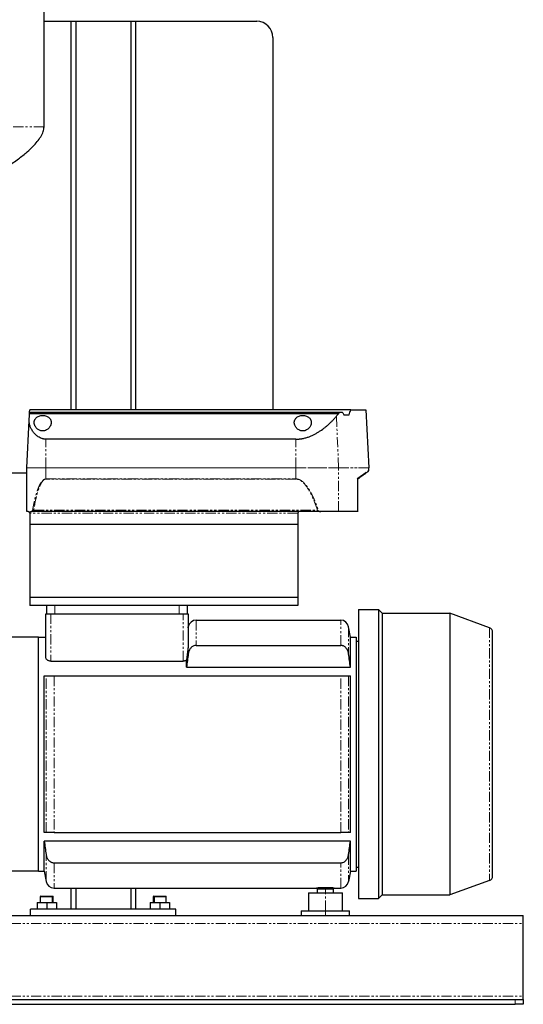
# Model space of a CAD drawing. Header units: millimetres. Extents: x 19 to 1427, y 19 to 935.
# Tile 2 of 4: x 507 to 819, y 19 to 629. Entities that reach past the tile are written whole.
import ezdxf

# ---------------------------------------------------------------- set-up
doc = ezdxf.new("R2010")
doc.units = ezdxf.units.MM
doc.linetypes.add('PHANTOM', pattern=[12.7, 6.35, -1.27, 1.27, -1.27, 1.27, -1.27])

msp = doc.modelspace()

# ---------------------------------------------------------------- linework, layer by layer
at = {"color": 7, "linetype": 'Continuous', "lineweight": 25}
for p, q in [((522.55, 562.44), (522.55, 864.43)), ((522.55, 627.79), (539.2, 627.79)), ((539.2, 627.79), (539.2, 387.09)), ((539.2, 627.79), (542.2, 627.79)), ((542.2, 627.79), (542.2, 387.09)), ((542.2, 627.79), (576.2, 627.79)), ((576.2, 627.79), (576.2, 387.09)), ((576.2, 627.79), (579.2, 627.79)), ((579.2, 627.79), (579.2, 387.09)), ((579.2, 627.79), (654.2, 627.79)), ((664.2, 617.79), (664.2, 387.09)), ((513.59, 384.86), (513.62, 385.55)), ((513.59, 384.86), (704.96, 384.86)), ((513.62, 385.55), (513.7, 387.09)), ((513.62, 385.55), (705.7, 385.55)), ((712.48, 387.09), (513.7, 387.09)), ((705.7, 385.55), (707.19, 385.55)), ((712.48, 387.09), (721.7, 387.09)), ((721.7, 387.09), (723.58, 351.22)), ((511.82, 351.22), (513.36, 380.57)), ((708.12, 384.09), (711.37, 384.09)), ((678.45, 368.9), (523.7, 368.9)), ((511.83, 347.79), (464.2, 347.79)), ((511.87, 324.09), (511.82, 351.16)), ((723.58, 349.61), (723.59, 351.16)), ((716.73, 344.42), (716.66, 344.72)), ((716.69, 323.97), (716.73, 344.42)), ((512.7, 324.09), (511.87, 324.09)), ((513.81, 324.09), (513.7, 324.09)), ((513.7, 324.09), (513.7, 316.09)), ((514.81, 324.09), (514.55, 324.09)), ((693.94, 324.09), (514.81, 324.09)), ((704.87, 324.09), (693.94, 324.09)), ((716.63, 324.09), (704.87, 324.09)), ((679.7, 323.09), (679.7, 316.09)), ((679.7, 316.09), (513.7, 316.09)), ((513.7, 316.09), (513.7, 270.79)), ((679.7, 316.09), (679.7, 270.79)), ((679.7, 270.79), (513.7, 270.79)), ((513.7, 270.79), (513.7, 265.79)), ((679.7, 270.79), (679.7, 265.79)), ((679.7, 265.79), (513.7, 265.79)), ((524.2, 260.79), (524.2, 265.79)), ((611.2, 265.79), (611.2, 260.79)), ((717.2, 263.34), (717.2, 84.24)), ((717.2, 263.34), (729.5, 263.34)), ((729.5, 263.34), (729.5, 84.24)), ((731.8, 261.04), (729.5, 263.34)), ((523.7, 233.59), (523.7, 260.79)), ((523.7, 260.79), (526.7, 260.79)), ((526.7, 260.79), (608.7, 260.79)), ((608.7, 260.79), (611.7, 260.79)), ((611.7, 260.79), (611.7, 240.35)), ((616.75, 256.79), (706.16, 256.79)), ((731.8, 261.04), (731.8, 86.54)), ((731.8, 261.04), (773.64, 261.04)), ((773.64, 261.04), (773.64, 86.54)), ((798.23, 252.09), (773.64, 261.04)), ((611.7, 251.96), (611.83, 252.66)), ((712.2, 246.29), (711.08, 252.66)), ((519.2, 246.29), (470.65, 246.29)), ((519.2, 101.29), (519.2, 246.29)), ((519.2, 246.29), (523.7, 246.29)), ((712.2, 227.68), (712.2, 246.29)), ((712.2, 246.29), (715.7, 246.29)), ((715.7, 246.29), (715.7, 101.29)), ((800.2, 98.31), (800.2, 249.27)), ((616.75, 241.15), (706.16, 241.15)), ((715.7, 243.79), (717.2, 243.79)), ((610.7, 227.68), (610.7, 231.99)), ((526.7, 231.41), (608.7, 231.41)), ((610.7, 227.68), (712.2, 227.68)), ((522.7, 125.29), (522.7, 222.29)), ((528.75, 222.29), (706.16, 222.29)), ((712.2, 125.29), (712.2, 222.29)), ((528.75, 125.29), (706.16, 125.29)), ((712.2, 119.9), (522.7, 119.9)), ((522.7, 101.29), (522.7, 119.9)), ((712.2, 101.29), (712.2, 119.9)), ((528.75, 106.44), (706.16, 106.44)), ((715.7, 103.79), (717.2, 103.79)), ((519.2, 101.29), (473.65, 101.29)), ((519.2, 101.29), (522.7, 101.29)), ((522.7, 101.29), (523.83, 94.92)), ((712.2, 101.29), (711.08, 94.92)), ((712.2, 101.29), (715.7, 101.29)), ((798.23, 95.49), (773.64, 86.54)), ((520.5, 85.79), (520.2, 85.49)), ((520.2, 85.49), (520.2, 81.79)), ((520.2, 85.49), (527.55, 85.49)), ((520.5, 85.79), (527.3, 85.79)), ((527.3, 85.79), (527.9, 85.79)), ((527.55, 85.49), (528.2, 85.49)), ((528.2, 85.49), (527.9, 85.79)), ((528.2, 81.79), (528.2, 85.49)), ((528.75, 90.79), (691.2, 90.79)), ((539.2, 90.79), (539.2, 77.79)), ((542.2, 90.79), (542.2, 77.79)), ((576.2, 90.79), (576.2, 77.79)), ((579.2, 90.79), (579.2, 77.79)), ((590.5, 85.79), (590.2, 85.49)), ((590.2, 85.49), (590.2, 81.79)), ((590.2, 85.49), (590.85, 85.49)), ((590.5, 85.79), (591.11, 85.79)), ((590.85, 85.49), (598.2, 85.49)), ((591.11, 85.79), (597.9, 85.79)), ((598.2, 85.49), (597.9, 85.79)), ((598.2, 81.79), (598.2, 85.49)), ((686.2, 87.79), (686.2, 76.79)), ((686.2, 87.79), (696.7, 87.79)), ((691.2, 90.79), (702.2, 90.79)), ((691.7, 90.29), (691.7, 87.79)), ((691.7, 90.29), (696.7, 90.29)), ((696.7, 90.29), (701.7, 90.29)), ((696.7, 87.79), (707.2, 87.79)), ((701.7, 87.79), (701.7, 90.29)), ((702.2, 90.79), (706.16, 90.79)), ((707.2, 76.79), (707.2, 87.79)), ((731.8, 86.54), (729.5, 84.24)), ((731.8, 86.54), (773.64, 86.54)), ((518.2, 81.79), (518.2, 77.79)), ((518.2, 81.79), (524.2, 81.79)), ((524.2, 81.79), (524.2, 77.79)), ((524.2, 81.79), (530.2, 81.79)), ((530.2, 81.79), (530.2, 77.79)), ((588.2, 81.79), (588.2, 77.79)), ((588.2, 81.79), (594.2, 81.79)), ((594.2, 81.79), (594.2, 77.79)), ((594.2, 81.79), (600.2, 81.79)), ((600.2, 81.79), (600.2, 77.79)), ((717.2, 84.24), (729.5, 84.24)), ((19.2, 73.79), (819.2, 73.79)), ((514.2, 73.79), (514.2, 77.79)), ((604.2, 77.79), (514.2, 77.79)), ((604.2, 73.79), (604.2, 77.79)), ((681.7, 76.79), (681.7, 73.79)), ((681.7, 76.79), (696.7, 76.79)), ((696.7, 76.79), (711.7, 76.79)), ((711.7, 73.79), (711.7, 76.79)), ((819.2, 68.79), (819.2, 73.79)), ((819.2, 23.79), (819.2, 68.79)), ((24.2, 21.79), (814.2, 21.79)), ((24.2, 18.79), (814.2, 18.79)), ((814.2, 21.79), (819.2, 21.79)), ((819.2, 18.79), (814.2, 18.79)), ((819.2, 21.79), (819.2, 23.79)), ((819.2, 21.79), (819.2, 18.79))]:
    msp.add_line(p, q, dxfattribs=at)
at = {"color": 8, "linetype": 'PHANTOM', "lineweight": 18}
for p, q in [((522.55, 562.44), (377.55, 562.44)), ((704.91, 351.22), (703.52, 383.12)), ((523.7, 351.22), (523.7, 368.9)), ((678.45, 351.22), (678.45, 368.9)), ((511.82, 351.22), (523.7, 351.22)), ((523.7, 351.16), (511.82, 351.16)), ((523.7, 351.22), (678.45, 351.22)), ((523.7, 351.22), (523.7, 351.16)), ((523.7, 344.31), (523.7, 351.16)), ((678.45, 351.16), (523.7, 351.16)), ((678.45, 351.22), (678.45, 351.16)), ((678.45, 351.22), (704.91, 351.22)), ((678.45, 344.31), (678.45, 351.16)), ((704.91, 351.16), (678.45, 351.16)), ((704.87, 324.09), (704.91, 351.16)), ((704.91, 351.22), (723.58, 351.22)), ((723.59, 351.16), (704.91, 351.16)), ((523.7, 344.31), (678.45, 344.31)), ((523.7, 344.31), (523.7, 344.15)), ((678.45, 344.15), (523.7, 344.15)), ((678.45, 344.15), (678.45, 344.31)), ((516.19, 324.93), (691.77, 324.93)), ((679.7, 323.09), (513.82, 323.09)), ((529.2, 265.79), (529.2, 260.79)), ((606.2, 260.79), (606.2, 265.79)), ((526.7, 260.79), (526.7, 231.41)), ((608.7, 231.41), (608.7, 260.79)), ((616.75, 256.79), (616.75, 241.15)), ((706.16, 241.15), (706.16, 256.79)), ((711.08, 252.66), (711.08, 235.98)), ((798.23, 252.09), (798.23, 95.49)), ((523.83, 125.29), (523.83, 222.29)), ((528.75, 222.29), (528.75, 125.29)), ((706.16, 125.29), (706.16, 222.29)), ((711.08, 222.29), (711.08, 125.29)), ((523.83, 94.92), (523.83, 111.6)), ((711.08, 111.6), (711.08, 94.92)), ((528.75, 106.44), (528.75, 90.79)), ((706.16, 90.79), (706.16, 106.44)), ((527.3, 85.79), (527.55, 85.49)), ((527.55, 81.79), (527.55, 85.49)), ((591.11, 85.79), (590.85, 85.49)), ((590.85, 81.79), (590.85, 85.49)), ((696.7, 87.79), (696.7, 90.29)), ((696.7, 76.79), (696.7, 87.79)), ((696.7, 73.79), (696.7, 76.79)), ((19.2, 68.79), (819.2, 68.79)), ((19.2, 23.79), (819.2, 23.79)), ((814.2, 18.79), (814.2, 21.79))]:
    msp.add_line(p, q, dxfattribs=at)
at = {"color": 8, "linetype": 'PHANTOM', "lineweight": 18, "flags": 128}
for points in [[(716.63, 324.09), (716.65, 335.64), (716.66, 344.72)], [(611.83, 235.98), (611.83, 239.38), (611.83, 242.42), (611.83, 245.1), (611.83, 247.38), (611.83, 249.27), (611.83, 250.75), (611.83, 251.81), (611.83, 252.45), (611.83, 252.66)]]:
    msp.add_lwpolyline(points, dxfattribs=at)
at = {"color": 7, "linetype": 'Continuous', "lineweight": 25, "flags": 128}
msp.add_lwpolyline([(513.82, 323.09), (513.82, 323.65), (513.81, 324.09)], dxfattribs=at)
at = {"color": 7, "linetype": 'Continuous', "lineweight": 25}
for centre, radius, start, end in [((654.2, 617.79), 10, 0, 90), ((512.82, 351.16), 1, 177, 180.1), ((722.58, 349.61), 1, 305.50392, 359.9), ((722.59, 351.16), 1, 359.9, 3), ((616.75, 251.79), 5, 90, 170), ((706.16, 251.79), 5, 10, 90), ((797.2, 249.27), 3, 0, 70), ((797.2, 98.31), 3, 290, 0), ((528.75, 95.79), 5, 190, 270), ((706.16, 95.79), 5, 270, 350)]:
    msp.add_arc(centre, radius, start, end, dxfattribs=at)
at = {"color": 8, "linetype": 'PHANTOM', "lineweight": 18}
msp.add_arc((703.71, 351.16), 1.2, 359.91678, 2.49052, dxfattribs=at)
at = {"color": 7, "linetype": 'Continuous', "lineweight": 25}
for points, knots in [([(390.25, 508.29), (395.42, 508.4), (405.59, 508.61), (420.54, 510.25), (434.83, 512.7), (448.39, 515.94), (461.12, 519.8), (472.92, 524.17), (483.29, 528.74), (492.26, 533.33), (499.85, 537.8), (506.46, 542.28), (511.65, 546.4), (515.53, 550.04), (518.33, 553.14), (520.53, 556.23), (522.16, 559.27), (522.43, 561.45), (522.55, 562.44)], [0, 0, 0, 0, 0.103778, 0.204436, 0.301697, 0.395174, 0.484396, 0.568815, 0.647829, 0.712029, 0.771154, 0.824762, 0.872432, 0.903943, 0.931838, 0.95609, 0.980149, 1, 1, 1, 1]), ([(523.7, 368.9), (523.62, 368.9), (523.45, 368.9), (523.2, 368.91), (522.94, 368.93), (522.69, 368.96), (522.43, 369), (522.18, 369.05), (521.92, 369.1), (521.67, 369.17), (521.42, 369.24), (520.86, 369.42), (520.01, 369.77), (518.97, 370.38), (518.01, 371.09), (517.18, 371.84), (516.41, 372.67), (515.52, 373.8), (514.79, 374.98), (514.22, 376.17), (513.87, 377.09), (513.61, 377.98), (513.47, 378.73), (513.39, 379.3), (513.36, 379.75), (513.35, 380.17), (513.36, 380.44), (513.36, 380.57)], [0, 0, 0, 0, 0.012117, 0.024284, 0.036513, 0.048817, 0.061209, 0.073701, 0.086304, 0.09903, 0.111891, 0.124898, 0.184762, 0.250107, 0.309388, 0.375028, 0.433854, 0.500081, 0.624465, 0.68709, 0.749847, 0.817639, 0.875036, 0.908188, 0.940061, 0.970663, 1, 1, 1, 1]), ([(516.45, 379.25), (516.45, 379.32), (516.46, 379.46), (516.47, 379.66), (516.5, 379.86), (516.53, 380.05), (516.57, 380.24), (516.62, 380.43), (516.69, 380.62), (516.83, 381), (517.13, 381.54), (517.71, 382.2), (518.47, 382.77), (519.42, 383.21), (520.51, 383.51), (521.7, 383.61), (522.89, 383.51), (523.99, 383.22), (524.94, 382.77), (525.69, 382.2), (526.28, 381.53), (526.61, 380.93), (526.79, 380.43), (526.88, 380.05), (526.94, 379.66), (526.95, 379.39), (526.95, 379.25)], [0, 0, 0, 0, 0.0160254, 0.0318994, 0.0476384, 0.0632594, 0.0787796, 0.0942165, 0.1095882, 0.1249127, 0.1886919, 0.2498005, 0.3137757, 0.3747744, 0.4373696, 0.4998099, 0.5622729, 0.6249214, 0.6861709, 0.7504402, 0.8115886, 0.8754273, 0.9060381, 0.9369108, 0.9681863, 1, 1, 1, 1]), ([(526.95, 379.25), (526.95, 379.18), (526.95, 379.04), (526.94, 378.83), (526.91, 378.62), (526.88, 378.41), (526.83, 378.2), (526.78, 377.99), (526.71, 377.78), (526.56, 377.35), (526.27, 376.73), (525.7, 375.93), (524.98, 375.19), (524.05, 374.56), (522.95, 374.11), (521.85, 373.97), (520.9, 374.04), (520.1, 374.25), (519.27, 374.62), (518.44, 375.19), (517.71, 375.92), (517.14, 376.73), (516.81, 377.42), (516.63, 377.99), (516.53, 378.41), (516.47, 378.83), (516.46, 379.11), (516.45, 379.25)], [0, 0, 0, 0, 0.015666, 0.031287, 0.046879, 0.06246, 0.078044, 0.093649, 0.10929, 0.124984, 0.188177, 0.249194, 0.314171, 0.37434, 0.438827, 0.499444, 0.539915, 0.581148, 0.62507, 0.685204, 0.750177, 0.811485, 0.87502, 0.90635, 0.937537, 0.96871, 1, 1, 1, 1]), ([(677.45, 379.25), (677.45, 379.32), (677.46, 379.46), (677.47, 379.66), (677.5, 379.86), (677.53, 380.05), (677.57, 380.24), (677.62, 380.43), (677.69, 380.62), (677.83, 381), (678.13, 381.54), (678.71, 382.2), (679.47, 382.77), (680.42, 383.21), (681.51, 383.51), (682.7, 383.61), (683.89, 383.51), (684.99, 383.22), (685.94, 382.77), (686.69, 382.2), (687.28, 381.53), (687.61, 380.93), (687.79, 380.43), (687.88, 380.05), (687.94, 379.66), (687.95, 379.39), (687.95, 379.25)], [0, 0, 0, 0, 0.016025, 0.031899, 0.047638, 0.063259, 0.07878, 0.094217, 0.109588, 0.124913, 0.188692, 0.2498, 0.313776, 0.374774, 0.43737, 0.49981, 0.562273, 0.624921, 0.686171, 0.75044, 0.811589, 0.875427, 0.906038, 0.936911, 0.968186, 1, 1, 1, 1]), ([(687.95, 379.25), (687.95, 379.18), (687.95, 379.04), (687.94, 378.83), (687.91, 378.62), (687.88, 378.41), (687.83, 378.2), (687.78, 377.99), (687.71, 377.78), (687.56, 377.35), (687.27, 376.73), (686.7, 375.93), (685.98, 375.19), (685.05, 374.56), (683.95, 374.11), (682.85, 373.97), (681.9, 374.04), (681.1, 374.25), (680.27, 374.62), (679.44, 375.19), (678.71, 375.92), (678.14, 376.73), (677.81, 377.42), (677.63, 377.99), (677.53, 378.41), (677.47, 378.83), (677.46, 379.11), (677.45, 379.25)], [0, 0, 0, 0, 0.015666, 0.031287, 0.046879, 0.06246, 0.078044, 0.093649, 0.10929, 0.124984, 0.188177, 0.249194, 0.314171, 0.37434, 0.438827, 0.499444, 0.539915, 0.581148, 0.62507, 0.685204, 0.750177, 0.811485, 0.87502, 0.90635, 0.937537, 0.96871, 1, 1, 1, 1]), ([(678.45, 368.9), (678.59, 368.9), (678.87, 368.9), (679.28, 368.91), (679.7, 368.93), (680.12, 368.96), (680.54, 369), (680.96, 369.04), (681.37, 369.09), (681.79, 369.15), (682.21, 369.22), (683.16, 369.4), (684.65, 369.75), (686.59, 370.39), (688.46, 371.16), (690.23, 372.03), (691.93, 373), (694.07, 374.36), (696.05, 375.82), (697.86, 377.32), (699.14, 378.47), (700.36, 379.64), (701.31, 380.61), (702.03, 381.39), (702.55, 381.97), (703.05, 382.55), (703.36, 382.93), (703.52, 383.12)], [0, 0, 0, 0, 0.0124, 0.024806, 0.037227, 0.049669, 0.06214, 0.074646, 0.087195, 0.099793, 0.112448, 0.125167, 0.186832, 0.250667, 0.311762, 0.375337, 0.436901, 0.500684, 0.624947, 0.686649, 0.749369, 0.8118, 0.874688, 0.906033, 0.937357, 0.968674, 1, 1, 1, 1]), ([(723.16, 348.79), (723.06, 348.72), (722.86, 348.58), (721.32, 347.48), (719.28, 346.03), (717.56, 344.79), (716.73, 344.2)], [0, 0, 0, 0, 0.281736, 0.56592, 0.790939, 1, 1, 1, 1]), ([(512.7, 324.09), (512.73, 324.09), (512.8, 324.09), (512.89, 324.08), (512.98, 324.05), (513.07, 324.02), (513.16, 323.98), (513.27, 323.92), (513.4, 323.82), (513.52, 323.68), (513.6, 323.54), (513.65, 323.42), (513.68, 323.31), (513.7, 323.2), (513.7, 323.13), (513.7, 323.09)], [0, 0, 0, 0, 0.094728, 0.184559, 0.269641, 0.350151, 0.426298, 0.498329, 0.631989, 0.74862, 0.814171, 0.874223, 0.917752, 0.959181, 1, 1, 1, 1]), ([(513.82, 323.09), (513.82, 323.12), (513.82, 323.18), (513.83, 323.27), (513.84, 323.35), (513.85, 323.44), (513.89, 323.55), (513.95, 323.7), (514.04, 323.84), (514.15, 323.96), (514.28, 324.04), (514.41, 324.08), (514.5, 324.09), (514.55, 324.09)], [0, 0, 0, 0, 0.04998, 0.099445, 0.148935, 0.198989, 0.250127, 0.372663, 0.500009, 0.622642, 0.750113, 0.873459, 1, 1, 1, 1]), ([(514.81, 324.09), (514.84, 324.09), (514.9, 324.09), (514.99, 324.11), (515.1, 324.14), (515.22, 324.19), (515.31, 324.25), (515.35, 324.28)], [0, 0, 0, 0, 0.165947, 0.331948, 0.498952, 0.752221, 1, 1, 1, 1]), ([(515.35, 324.28), (515.37, 324.29), (515.42, 324.32), (515.49, 324.38), (515.57, 324.44), (515.66, 324.5), (515.75, 324.58), (515.86, 324.66), (515.98, 324.76), (516.09, 324.85), (516.16, 324.91), (516.19, 324.93)], [0, 0, 0, 0, 0.083688, 0.175725, 0.276068, 0.384596, 0.501121, 0.611615, 0.750604, 0.914631, 1, 1, 1, 1]), ([(680.7, 324.09), (680.59, 324.09), (680.46, 324.07), (680.21, 323.97), (680.09, 323.9), (679.9, 323.7), (679.82, 323.58), (679.73, 323.34), (679.7, 323.21), (679.7, 323.09)], [0, 0, 0, 0, 0.25, 0.25, 0.5, 0.5, 0.75, 0.75, 1, 1, 1, 1]), ([(691.77, 324.93), (691.81, 324.91), (691.88, 324.86), (691.99, 324.78), (692.11, 324.7), (692.25, 324.6), (692.36, 324.53), (692.41, 324.5)], [0, 0, 0, 0, 0.165665, 0.332382, 0.499984, 0.75422, 1, 1, 1, 1]), ([(692.41, 324.5), (692.44, 324.48), (692.51, 324.43), (692.63, 324.37), (692.75, 324.32), (692.88, 324.27), (693.01, 324.22), (693.2, 324.18), (693.42, 324.13), (693.68, 324.1), (693.86, 324.09), (693.94, 324.09)], [0, 0, 0, 0, 0.074641, 0.152427, 0.233645, 0.31855, 0.407361, 0.500273, 0.665515, 0.831808, 1, 1, 1, 1]), ([(611.7, 240.35), (611.7, 240.3), (611.7, 240.24), (611.69, 240.1), (611.69, 240.02), (611.67, 239.79), (611.65, 239.63), (611.6, 239.13), (611.56, 238.78), (611.44, 237.74), (611.35, 237.03), (611.17, 235.6), (611.08, 234.88), (610.89, 233.44), (610.8, 232.71), (610.7, 231.99)], [0, 0, 0, 0, 0.03125, 0.03125, 0.0625, 0.0625, 0.125, 0.125, 0.25, 0.25, 0.5, 0.5, 0.75, 0.75, 1, 1, 1, 1]), ([(616.75, 241.15), (616.42, 241.15), (616.1, 241.11), (615.48, 240.96), (615.17, 240.84), (614.59, 240.55), (614.32, 240.38), (613.8, 239.97), (613.57, 239.75), (613.15, 239.26), (612.95, 239), (612.61, 238.44), (612.47, 238.16), (612.21, 237.56), (612.11, 237.25), (611.94, 236.63), (611.87, 236.31), (611.83, 235.98)], [0, 0, 0, 0, 0.125, 0.125, 0.25, 0.25, 0.375, 0.375, 0.5, 0.5, 0.625, 0.625, 0.75, 0.75, 0.875, 0.875, 1, 1, 1, 1]), ([(711.08, 235.98), (710.99, 236.63), (710.82, 237.25), (710.45, 238.14), (710.3, 238.44), (709.96, 238.99), (709.77, 239.25), (709.35, 239.74), (709.11, 239.97), (708.6, 240.37), (708.33, 240.55), (707.89, 240.77), (707.74, 240.83), (707.44, 240.94), (707.28, 240.99), (706.81, 241.11), (706.48, 241.15), (706.16, 241.15)], [0, 0, 0, 0, 0.25, 0.25, 0.375, 0.375, 0.5, 0.5, 0.625, 0.625, 0.75, 0.75, 0.8125, 0.8125, 0.875, 0.875, 1, 1, 1, 1]), ([(526.7, 231.41), (526.48, 231.41), (526.27, 231.43), (525.84, 231.5), (525.64, 231.56), (525.26, 231.69), (525.08, 231.77), (524.76, 231.95), (524.61, 232.05), (524.35, 232.26), (524.24, 232.37), (524.04, 232.6), (523.96, 232.72), (523.77, 233.09), (523.7, 233.34), (523.7, 233.59)], [0, 0, 0, 0, 0.125, 0.125, 0.25, 0.25, 0.375, 0.375, 0.5, 0.5, 0.625, 0.625, 0.75, 0.75, 1, 1, 1, 1]), ([(610.7, 231.99), (610.58, 231.9), (610.44, 231.83), (610.14, 231.69), (609.97, 231.62), (609.63, 231.52), (609.46, 231.48), (609.09, 231.43), (608.9, 231.41), (608.7, 231.41)], [0, 0, 0, 0, 0.25, 0.25, 0.5, 0.5, 0.75, 0.75, 1, 1, 1, 1]), ([(523.83, 222.29), (523.92, 222.29), (524.08, 222.29), (524.46, 222.29), (524.61, 222.29), (524.95, 222.29), (525.14, 222.29), (525.56, 222.29), (525.8, 222.29), (526.31, 222.29), (526.58, 222.29), (527.01, 222.29), (527.16, 222.29), (527.47, 222.29), (527.62, 222.29), (528.1, 222.29), (528.42, 222.29), (528.75, 222.29)], [0, 0, 0, 0, 0.25, 0.25, 0.375, 0.375, 0.5, 0.5, 0.625, 0.625, 0.75, 0.75, 0.8125, 0.8125, 0.875, 0.875, 1, 1, 1, 1]), ([(706.16, 222.29), (706.48, 222.29), (706.8, 222.29), (707.43, 222.29), (707.74, 222.29), (708.32, 222.29), (708.59, 222.29), (709.1, 222.29), (709.34, 222.29), (709.76, 222.29), (709.95, 222.29), (710.29, 222.29), (710.44, 222.29), (710.69, 222.29), (710.8, 222.29), (710.97, 222.29), (711.04, 222.29), (711.08, 222.29)], [0, 0, 0, 0, 0.125, 0.125, 0.25, 0.25, 0.375, 0.375, 0.5, 0.5, 0.625, 0.625, 0.75, 0.75, 0.875, 0.875, 1, 1, 1, 1]), ([(528.75, 125.29), (528.42, 125.29), (528.1, 125.29), (527.48, 125.29), (527.17, 125.29), (526.59, 125.29), (526.32, 125.29), (525.8, 125.29), (525.57, 125.29), (525.15, 125.29), (524.95, 125.29), (524.61, 125.29), (524.47, 125.29), (524.21, 125.29), (524.11, 125.29), (523.94, 125.29), (523.87, 125.29), (523.83, 125.29)], [0, 0, 0, 0, 0.125, 0.125, 0.25, 0.25, 0.375, 0.375, 0.5, 0.5, 0.625, 0.625, 0.75, 0.75, 0.875, 0.875, 1, 1, 1, 1]), ([(711.08, 125.29), (710.99, 125.29), (710.82, 125.29), (710.45, 125.29), (710.3, 125.29), (709.96, 125.29), (709.77, 125.29), (709.35, 125.29), (709.11, 125.29), (708.6, 125.29), (708.33, 125.29), (707.89, 125.29), (707.74, 125.29), (707.44, 125.29), (707.28, 125.29), (706.81, 125.29), (706.48, 125.29), (706.16, 125.29)], [0, 0, 0, 0, 0.25, 0.25, 0.375, 0.375, 0.5, 0.5, 0.625, 0.625, 0.75, 0.75, 0.8125, 0.8125, 0.875, 0.875, 1, 1, 1, 1]), ([(523.83, 111.6), (523.92, 110.95), (524.08, 110.33), (524.46, 109.44), (524.61, 109.15), (524.95, 108.59), (525.14, 108.33), (525.56, 107.84), (525.8, 107.62), (526.31, 107.21), (526.58, 107.04), (527.01, 106.82), (527.16, 106.75), (527.47, 106.64), (527.62, 106.59), (528.1, 106.48), (528.42, 106.44), (528.75, 106.44)], [0, 0, 0, 0, 0.25, 0.25, 0.375, 0.375, 0.5, 0.5, 0.625, 0.625, 0.75, 0.75, 0.8125, 0.8125, 0.875, 0.875, 1, 1, 1, 1]), ([(706.16, 106.44), (706.48, 106.44), (706.8, 106.48), (707.43, 106.63), (707.74, 106.74), (708.32, 107.03), (708.59, 107.21), (709.1, 107.61), (709.34, 107.83), (709.76, 108.32), (709.95, 108.59), (710.29, 109.14), (710.44, 109.43), (710.69, 110.02), (710.8, 110.33), (710.97, 110.96), (711.04, 111.28), (711.08, 111.6)], [0, 0, 0, 0, 0.125, 0.125, 0.25, 0.25, 0.375, 0.375, 0.5, 0.5, 0.625, 0.625, 0.75, 0.75, 0.875, 0.875, 1, 1, 1, 1]), ([(702.2, 90.79), (702.2, 90.79), (702.17, 90.79), (702.06, 90.8), (702.02, 90.8), (701.91, 90.81), (701.85, 90.81), (701.65, 90.83), (701.48, 90.84), (701.08, 90.86), (700.85, 90.87), (700.34, 90.89), (700.06, 90.91), (699.46, 90.93), (699.14, 90.94), (698.47, 90.96), (698.13, 90.96), (697.42, 90.97), (697.06, 90.97), (696.34, 90.97), (695.98, 90.97), (695.45, 90.97), (695.28, 90.96), (694.93, 90.96), (694.76, 90.95), (694.27, 90.94), (693.95, 90.93), (693.34, 90.91), (693.07, 90.89), (692.56, 90.87), (692.33, 90.86), (691.93, 90.84), (691.76, 90.83), (691.55, 90.81), (691.49, 90.81), (691.39, 90.8), (691.34, 90.8), (691.24, 90.79), (691.2, 90.79), (691.2, 90.79)], [0, 0, 0, 0, 0.0625, 0.0625, 0.09375, 0.09375, 0.125, 0.125, 0.1875, 0.1875, 0.25, 0.25, 0.3125, 0.3125, 0.375, 0.375, 0.4375, 0.4375, 0.5, 0.5, 0.5625, 0.5625, 0.59375, 0.59375, 0.625, 0.625, 0.6875, 0.6875, 0.75, 0.75, 0.8125, 0.8125, 0.875, 0.875, 0.90625, 0.90625, 0.9375, 0.9375, 1, 1, 1, 1])]:
    msp.add_open_spline(points, degree=3, knots=knots, dxfattribs=at)
for points in [[(513.36, 380.57), (513.44, 382.09), (513.52, 383.52), (513.59, 384.86)], [(703.52, 383.12), (704.01, 383.72), (704.49, 384.3), (704.96, 384.86)], [(704.96, 384.86), (705.21, 385.09), (705.46, 385.32), (705.7, 385.55)], [(707.19, 385.55), (707.5, 385.06), (707.81, 384.58), (708.12, 384.09)], [(711.37, 384.09), (711.75, 385.08), (712.12, 386.08), (712.48, 387.09)], [(611.83, 235.98), (611.44, 233.22), (611.07, 230.45), (610.7, 227.68)], [(712.2, 227.68), (711.84, 230.45), (711.47, 233.22), (711.08, 235.98)], [(522.7, 222.29), (523.07, 222.29), (523.44, 222.29), (523.83, 222.29)], [(711.08, 222.29), (711.47, 222.29), (711.84, 222.29), (712.2, 222.29)], [(523.83, 125.29), (523.44, 125.29), (523.07, 125.29), (522.7, 125.29)], [(712.2, 125.29), (711.84, 125.29), (711.47, 125.29), (711.08, 125.29)], [(522.7, 119.9), (523.07, 117.13), (523.44, 114.37), (523.83, 111.6)], [(711.08, 111.6), (711.47, 114.37), (711.84, 117.13), (712.2, 119.9)]]:
    msp.add_open_spline(points, degree=3, dxfattribs=at)
at = {"color": 8, "linetype": 'PHANTOM', "lineweight": 18}
for points, knots in [([(716.66, 344.72), (716.78, 344.8), (717, 344.96), (717.34, 345.19), (717.66, 345.42), (717.97, 345.64), (718.28, 345.86), (718.57, 346.06), (718.86, 346.27), (719.14, 346.47), (719.41, 346.66), (719.67, 346.84), (719.93, 347.02), (720.17, 347.2), (720.41, 347.36), (720.64, 347.52), (720.86, 347.68), (721.07, 347.83), (721.27, 347.97), (721.47, 348.11), (721.65, 348.24), (721.88, 348.4), (722.14, 348.58), (722.41, 348.78), (722.66, 348.95), (722.88, 349.11), (723.06, 349.24), (723.22, 349.35), (723.36, 349.44), (723.46, 349.52), (723.53, 349.57), (723.57, 349.6), (723.58, 349.6), (723.58, 349.61)], [0, 0, 0, 0, 0.025574, 0.051092, 0.076556, 0.101966, 0.127323, 0.152628, 0.177881, 0.203085, 0.228239, 0.253344, 0.278401, 0.303411, 0.328375, 0.353294, 0.378169, 0.403, 0.427788, 0.452535, 0.47724, 0.501906, 0.547504, 0.593021, 0.638463, 0.683836, 0.729146, 0.774398, 0.819598, 0.864752, 0.909867, 0.954947, 1, 1, 1, 1]), ([(515.35, 324.28), (515.42, 324.67), (515.56, 325.45), (515.77, 326.6), (515.99, 327.71), (516.21, 328.79), (516.43, 329.82), (516.66, 330.82), (516.89, 331.78), (517.12, 332.7), (517.35, 333.59), (517.59, 334.44), (517.9, 335.5), (518.29, 336.75), (518.79, 338.14), (519.29, 339.39), (519.77, 340.42), (520.21, 341.26), (520.6, 341.93), (521, 342.51), (521.36, 342.96), (521.67, 343.29), (521.92, 343.53), (522.17, 343.74), (522.43, 343.91), (522.68, 344.06), (522.94, 344.17), (523.19, 344.25), (523.45, 344.3), (523.62, 344.3), (523.7, 344.31)], [0, 0, 0, 0, 0.0535024, 0.1053862, 0.1556536, 0.2043069, 0.2513485, 0.2967812, 0.3406083, 0.382833, 0.4234593, 0.4624915, 0.4999345, 0.5712925, 0.6366986, 0.6962249, 0.7499672, 0.7875752, 0.8219907, 0.8533167, 0.8816898, 0.8979232, 0.9131757, 0.9275138, 0.9410178, 0.9537836, 0.9659248, 0.9775729, 0.9888771, 1, 1, 1, 1]), ([(523.7, 344.15), (523.03, 344.15), (522.34, 343.75), (520.97, 342.08), (520.3, 340.83), (519, 337.5), (518.37, 335.43), (517.21, 330.63), (516.67, 327.9), (516.19, 324.93)], [0, 0, 0, 0, 0.25, 0.25, 0.5, 0.5, 0.75, 0.75, 1, 1, 1, 1]), ([(678.45, 344.31), (678.52, 344.31), (678.68, 344.3), (678.91, 344.29), (679.14, 344.26), (679.37, 344.23), (679.6, 344.18), (679.83, 344.12), (680.06, 344.06), (680.29, 343.98), (680.52, 343.89), (680.75, 343.79), (680.98, 343.69), (681.21, 343.57), (681.44, 343.44), (681.67, 343.3), (681.9, 343.15), (682.13, 342.99), (682.36, 342.82), (682.59, 342.65), (682.82, 342.46), (683.05, 342.26), (683.28, 342.05), (683.51, 341.82), (683.73, 341.59), (684.2, 341.1), (684.9, 340.27), (685.8, 339.04), (686.7, 337.65), (687.52, 336.22), (688.28, 334.76), (688.98, 333.31), (689.68, 331.75), (690.37, 330.09), (691.06, 328.32), (691.75, 326.45), (692.18, 325.16), (692.41, 324.5)], [0, 0, 0, 0, 0.0089853, 0.0179905, 0.0270331, 0.0361306, 0.0453002, 0.0545585, 0.0639219, 0.0734059, 0.0830258, 0.0927961, 0.1027305, 0.1128422, 0.1231438, 0.1336469, 0.1443628, 0.1553018, 0.166474, 0.1778885, 0.189554, 0.2014787, 0.2136701, 0.2261354, 0.2388812, 0.2519138, 0.3066915, 0.3664772, 0.43151, 0.5019757, 0.5619282, 0.6255408, 0.692863, 0.7639369, 0.8387981, 0.917477, 1, 1, 1, 1]), ([(691.77, 324.93), (690.75, 328.06), (689.69, 330.84), (687.52, 335.64), (686.41, 337.66), (684.16, 340.91), (683.02, 342.13), (680.73, 343.75), (679.59, 344.15), (678.45, 344.15)], [0, 0, 0, 0, 0.25, 0.25, 0.5, 0.5, 0.75, 0.75, 1, 1, 1, 1])]:
    msp.add_open_spline(points, degree=3, knots=knots, dxfattribs=at)

doc.saveas('drawing.dxf')
